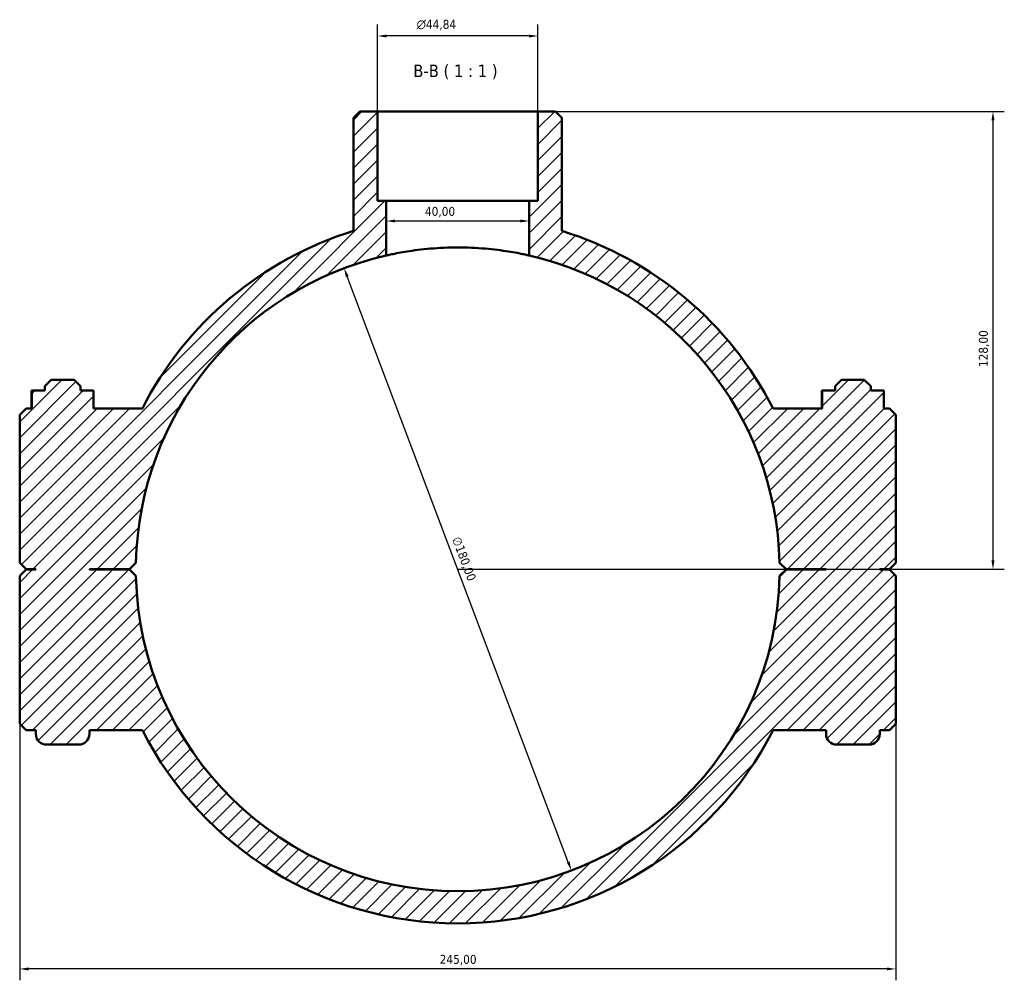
# Model space of a CAD drawing. Header units: millimetres. Extents: x 0 to 1126, y -44 to 1094.
# Tile 8 of 8: x 304 to 579, y 826 to 1094. Entities that reach past the tile are written whole.
import ezdxf

# ---------------------------------------------------------------- set-up
doc = ezdxf.new("R2010")
doc.units = ezdxf.units.MM
for name, color, linetype, lineweight in [('Dimension (ISO)', 7, 'Continuous', 25), ('Hatch (ISO)', 7, 'Continuous', 18), ('Symbol (ISO)', 7, 'Continuous', 25), ('Visible (ISO)', 7, 'Continuous', 50)]:
    doc.layers.add(name, color=color, linetype=linetype, lineweight=lineweight)
doc.styles.add('Label Text (ISO)', font='tahoma.ttf')
doc.styles.add('Note Text (ISO)', font='tahoma.ttf')
doc.dimstyles.new('Default (ISO)', dxfattribs={"dimtxt": 2.5, "dimasz": 2.5, "dimexe": 3.175, "dimexo": 0, "dimgap": 0.762, "dimtad": 1, "dimrnd": 1e-08, "dimzin": 0, "dimtxsty": 'Note Text (ISO)', "dimcen": 0.09, "dimdle": 10, "dimclrd": 256, "dimclre": 256, "dimclrt": 232, "dimazin": 0, "dimtfac": 1.40208, "dimtmove": 0, "dimatfit": 3, "dimfxl": 1, "dimtolj": 1, "dimtzin": 0, "dimlwd": -1, "dimlwe": -1, "dimarcsym": 0})

# ---------------------------------------------------------------- blocks, each defined once
blk = doc.blocks.new('*D11')
at = {"layer": 'Defpoints', "color": 0, "transparency": 16777216}
for p in [(394.75, 1024.99), (458.32, 856.58)]:
    blk.add_point(p, dxfattribs=at)
at = {"layer": 'Dimension (ISO)', "transparency": 16777216}
blk.add_line((457.43, 858.92), (395.63, 1022.65), dxfattribs=at)
blk.add_arc((426.53, 940.79), 90, 77.1604, 112.7017, dxfattribs=at)
for points in [[(396.02, 1022.79), (395.24, 1022.5), (394.75, 1024.99)], [(457.82, 859.07), (457.04, 858.78), (458.32, 856.58)]]:
    blk.add_solid(points, dxfattribs=at)
at = {"layer": 'Dimension (ISO)', "color": 232, "true_color": 0xca0064, "transparency": 16777216, "insert": (427.23, 950.2), "char_height": 2.5, "attachment_point": 1, "rotation": 290.6804, "style": 'Note Text (ISO)'}
blk.add_mtext('\\A1;∅180,00', dxfattribs=at)
blk = doc.blocks.new('*D12')
at = {"layer": 'Defpoints', "color": 0, "transparency": 16777216}
for p in [(448.95, 1068.79), (426.53, 940.79), (576.2, 940.79)]:
    blk.add_point(p, dxfattribs=at)
at = {"layer": 'Dimension (ISO)', "transparency": 16777216}
for p, q in [((448.95, 1068.79), (579.38, 1068.79)), ((576.2, 1066.29), (576.2, 943.29)), ((426.53, 940.79), (579.38, 940.79))]:
    blk.add_line(p, q, dxfattribs=at)
for points in [[(575.78, 1066.29), (576.62, 1066.29), (576.2, 1068.79)], [(575.78, 943.29), (576.62, 943.29), (576.2, 940.79)]]:
    blk.add_solid(points, dxfattribs=at)
at = {"layer": 'Dimension (ISO)', "color": 232, "true_color": 0xca0064, "transparency": 16777216, "insert": (572.26, 997.33), "char_height": 2.5, "attachment_point": 1, "rotation": 90, "style": 'Note Text (ISO)'}
blk.add_mtext('\\A1;128,00', dxfattribs=at)
blk = doc.blocks.new('*D13')
at = {"layer": 'Defpoints', "color": 0, "transparency": 16777216}
for p in [(304.03, 897.59), (549.03, 897.59), (304.03, 829.05)]:
    blk.add_point(p, dxfattribs=at)
at = {"layer": 'Dimension (ISO)', "transparency": 16777216}
for p, q in [((304.03, 897.59), (304.03, 825.87)), ((549.03, 897.59), (549.03, 825.87)), ((546.53, 829.05), (306.53, 829.05))]:
    blk.add_line(p, q, dxfattribs=at)
for points in [[(306.53, 829.46), (306.53, 828.63), (304.03, 829.05)], [(546.53, 829.46), (546.53, 828.63), (549.03, 829.05)]]:
    blk.add_solid(points, dxfattribs=at)
at = {"layer": 'Dimension (ISO)', "color": 232, "true_color": 0xca0064, "transparency": 16777216, "insert": (421.48, 832.98), "char_height": 2.5, "attachment_point": 1, "style": 'Note Text (ISO)'}
blk.add_mtext('\\A1;245,00', dxfattribs=at)
blk = doc.blocks.new('*D14')
at = {"layer": 'Defpoints', "color": 0, "transparency": 16777216}
for p in [(406.53, 1038.18), (406.53, 1038.18), (446.53, 1038.18)]:
    blk.add_point(p, dxfattribs=at)
at = {"layer": 'Dimension (ISO)', "transparency": 16777216}
blk.add_line((444.03, 1038.18), (409.03, 1038.18), dxfattribs=at)
for points in [[(409.03, 1038.6), (409.03, 1037.77), (406.53, 1038.18)], [(444.03, 1038.6), (444.03, 1037.77), (446.53, 1038.18)]]:
    blk.add_solid(points, dxfattribs=at)
at = {"layer": 'Dimension (ISO)', "color": 232, "true_color": 0xca0064, "transparency": 16777216, "insert": (417.36, 1042.12), "char_height": 2.5, "attachment_point": 1, "style": 'Note Text (ISO)'}
blk.add_mtext('\\A1;40,00', dxfattribs=at)
blk = doc.blocks.new('*D15')
at = {"layer": 'Defpoints', "color": 0, "transparency": 16777216}
for p in [(404.11, 1089.91), (404.11, 1068.79), (448.95, 1068.79)]:
    blk.add_point(p, dxfattribs=at)
at = {"layer": 'Dimension (ISO)', "transparency": 16777216}
for p, q in [((404.11, 1068.79), (404.11, 1093.08)), ((448.95, 1068.79), (448.95, 1093.08)), ((446.45, 1089.91), (406.61, 1089.91))]:
    blk.add_line(p, q, dxfattribs=at)
for points in [[(406.61, 1090.32), (406.61, 1089.49), (404.11, 1089.91)], [(446.45, 1090.32), (446.45, 1089.49), (448.95, 1089.91)]]:
    blk.add_solid(points, dxfattribs=at)
at = {"layer": 'Dimension (ISO)', "color": 232, "true_color": 0xca0064, "transparency": 16777216, "insert": (415.04, 1094.43), "char_height": 2.5, "attachment_point": 1, "style": 'Note Text (ISO)'}
blk.add_mtext('\\A1;\\fAIGDT|b0|i0;\\H2.5000;\\ln\\fTahoma|b0|i0;\\H2.5000;44,84', dxfattribs=at)

msp = doc.modelspace()

# ---------------------------------------------------------------- hatches: boundary and pattern name
at = {"layer": 'Hatch (ISO)'}
h = msp.add_hatch(dxfattribs=at)
h.set_pattern_fill('ANSI31', color=256, scale=25.4, style=0)
h.set_pattern_definition([(45, (0, 0), (-2.245064, 2.245064), [])])
edge = h.paths.add_edge_path()
edge.add_line((399.182, 1068.785), (397.382, 1066.985))
edge.add_line((397.382, 1066.985), (397.382, 1035.397))
edge.add_ellipse((426.531, 940.785), major_axis=(-29.149, 94.611), ratio=1, start_angle=0, end_angle=45.84054)
edge.add_line((338.35, 985.785), (324.665, 985.785))
edge.add_line((324.665, 985.785), (324.665, 990.785))
edge.add_line((324.665, 990.785), (321.031, 990.785))
edge.add_line((321.031, 990.785), (321.031, 991.985))
edge.add_line((321.031, 991.985), (319.231, 993.785))
edge.add_line((319.231, 993.785), (312.831, 993.785))
edge.add_line((312.831, 993.785), (311.031, 991.985))
edge.add_line((311.031, 991.985), (311.031, 990.785))
edge.add_line((311.031, 990.785), (307.398, 990.785))
edge.add_line((307.398, 990.785), (307.398, 985.785))
edge.add_line((307.398, 985.785), (305.831, 985.785))
edge.add_line((305.831, 985.785), (304.031, 983.985))
edge.add_line((304.031, 983.985), (304.031, 942.635))
edge.add_line((304.031, 942.635), (305.831, 940.835))
edge.add_line((305.831, 940.835), (308.531, 940.835))
edge.add_line((308.531, 940.835), (308.531, 940.735))
edge.add_line((308.531, 940.735), (305.831, 940.735))
edge.add_line((305.831, 940.735), (304.031, 938.935))
edge.add_line((304.031, 938.935), (304.031, 897.585))
edge.add_line((304.031, 897.585), (305.831, 895.785))
edge.add_line((305.831, 895.785), (308.531, 895.785))
edge.add_line((308.531, 895.785), (308.531, 894.785))
edge.add_ellipse((311.531, 894.785), major_axis=(-3, 0), ratio=1, start_angle=0, end_angle=90)
edge.add_line((311.531, 891.785), (320.531, 891.785))
edge.add_ellipse((320.531, 894.785), major_axis=(0, -3), ratio=1, start_angle=0, end_angle=90)
edge.add_line((323.531, 894.785), (323.531, 895.785))
edge.add_line((323.531, 895.785), (338.35, 895.785))
edge.add_ellipse((426.531, 940.785), major_axis=(-88.182, -45), ratio=1, start_angle=0, end_angle=125.92862)
edge.add_line((514.713, 895.785), (529.531, 895.785))
edge.add_line((529.531, 895.785), (529.531, 894.785))
edge.add_ellipse((532.531, 894.785), major_axis=(-3, 0), ratio=1, start_angle=0, end_angle=90)
edge.add_line((532.531, 891.785), (541.531, 891.785))
edge.add_ellipse((541.531, 894.785), major_axis=(0, -3), ratio=1, start_angle=0, end_angle=90)
edge.add_line((544.531, 894.785), (544.531, 895.785))
edge.add_line((544.531, 895.785), (547.231, 895.785))
edge.add_line((547.231, 895.785), (549.031, 897.585))
edge.add_line((549.031, 897.585), (549.031, 938.935))
edge.add_line((549.031, 938.935), (547.231, 940.735))
edge.add_line((547.231, 940.735), (544.531, 940.735))
edge.add_line((544.531, 940.735), (544.531, 940.835))
edge.add_line((544.531, 940.835), (547.231, 940.835))
edge.add_line((547.231, 940.835), (549.031, 942.635))
edge.add_line((549.031, 942.635), (549.031, 983.985))
edge.add_line((549.031, 983.985), (547.231, 985.785))
edge.add_line((547.231, 985.785), (545.665, 985.785))
edge.add_line((545.665, 985.785), (545.665, 990.785))
edge.add_line((545.665, 990.785), (542.031, 990.785))
edge.add_line((542.031, 990.785), (542.031, 991.985))
edge.add_line((542.031, 991.985), (540.231, 993.785))
edge.add_line((540.231, 993.785), (533.831, 993.785))
edge.add_line((533.831, 993.785), (532.031, 991.985))
edge.add_line((532.031, 991.985), (532.031, 990.785))
edge.add_line((532.031, 990.785), (528.398, 990.785))
edge.add_line((528.398, 990.785), (528.398, 985.785))
edge.add_line((528.398, 985.785), (514.713, 985.785))
edge.add_ellipse((426.531, 940.785), major_axis=(88.182, 45), ratio=1, start_angle=0, end_angle=45.84054)
edge.add_line((455.68, 1035.397), (455.68, 1066.985))
edge.add_line((455.68, 1066.985), (453.88, 1068.785))
edge.add_line((453.88, 1068.785), (448.954, 1068.785))
edge.add_line((448.954, 1068.785), (448.954, 1043.785))
edge.add_line((448.954, 1043.785), (446.531, 1043.785))
edge.add_line((446.531, 1043.785), (446.531, 1028.535))
edge.add_ellipse((426.531, 940.785), major_axis=(20, 87.75), ratio=1, start_angle=284.01735, end_angle=360, ccw=False)
edge.add_line((516.512, 942.635), (518.331, 940.835))
edge.add_line((518.331, 940.835), (529.531, 940.835))
edge.add_line((529.531, 940.835), (529.531, 940.735))
edge.add_line((529.531, 940.735), (518.331, 940.735))
edge.add_line((518.331, 940.735), (516.512, 938.935))
edge.add_ellipse((426.531, 940.785), major_axis=(89.981, -1.85), ratio=1, start_angle=182.35553, end_angle=360, ccw=False)
edge.add_line((336.55, 938.935), (334.731, 940.735))
edge.add_line((334.731, 940.735), (323.531, 940.735))
edge.add_line((323.531, 940.735), (323.531, 940.835))
edge.add_line((323.531, 940.835), (334.731, 940.835))
edge.add_line((334.731, 940.835), (336.55, 942.635))
edge.add_ellipse((426.531, 940.785), major_axis=(-89.981, 1.85), ratio=1, start_angle=284.01735, end_angle=360, ccw=False)
edge.add_line((406.531, 1028.535), (406.531, 1043.785))
edge.add_line((406.531, 1043.785), (404.109, 1043.785))
edge.add_line((404.109, 1043.785), (404.109, 1068.785))
edge.add_line((404.109, 1068.785), (399.182, 1068.785))

# ---------------------------------------------------------------- linework, layer by layer
at = {"layer": 'Visible (ISO)'}
for p, q in [((399.182, 1068.785), (397.382, 1066.985)), ((404.109, 1068.785), (399.182, 1068.785)), ((404.109, 1043.785), (404.109, 1068.785)), ((404.109, 1068.785), (448.954, 1068.785)), ((453.88, 1068.785), (448.954, 1068.785)), ((448.954, 1068.785), (448.954, 1043.785)), ((455.68, 1066.985), (453.88, 1068.785)), ((397.382, 1066.985), (397.382, 1035.397)), ((455.68, 1035.397), (455.68, 1066.985)), ((406.531, 1043.785), (404.109, 1043.785)), ((406.531, 1028.535), (406.531, 1043.785)), ((406.531, 1043.785), (446.531, 1043.785)), ((448.954, 1043.785), (446.531, 1043.785)), ((446.531, 1043.785), (446.531, 1028.535)), ((312.831, 993.785), (311.031, 991.985)), ((311.031, 991.985), (311.031, 990.785)), ((319.231, 993.785), (312.831, 993.785)), ((321.031, 991.985), (319.231, 993.785)), ((321.031, 990.785), (321.031, 991.985)), ((533.831, 993.785), (532.031, 991.985)), ((532.031, 991.985), (532.031, 990.785)), ((540.231, 993.785), (533.831, 993.785)), ((542.031, 991.985), (540.231, 993.785)), ((542.031, 990.785), (542.031, 991.985)), ((307.371, 990.785), (307.398, 990.785)), ((307.371, 985.785), (307.371, 990.785)), ((311.031, 990.785), (307.398, 990.785)), ((307.398, 990.785), (307.398, 985.785)), ((324.665, 990.785), (321.031, 990.785)), ((324.665, 985.785), (324.665, 990.785)), ((324.665, 990.785), (324.691, 990.785)), ((324.691, 985.785), (324.691, 990.785)), ((528.398, 990.785), (528.371, 990.785)), ((528.371, 985.785), (528.371, 990.785)), ((532.031, 990.785), (528.398, 990.785)), ((528.398, 990.785), (528.398, 985.785)), ((545.665, 990.785), (542.031, 990.785)), ((545.665, 985.785), (545.665, 990.785)), ((545.691, 990.785), (545.665, 990.785)), ((545.691, 985.785), (545.691, 990.785)), ((305.831, 985.785), (304.031, 983.985)), ((307.398, 985.785), (305.831, 985.785)), ((338.35, 985.785), (324.665, 985.785)), ((528.398, 985.785), (514.713, 985.785)), ((547.231, 985.785), (545.665, 985.785)), ((549.031, 983.985), (547.231, 985.785)), ((304.031, 983.985), (304.031, 942.635)), ((549.031, 942.635), (549.031, 983.985)), ((304.031, 942.635), (305.831, 940.835)), ((334.731, 940.835), (336.55, 942.635)), ((516.512, 942.635), (518.331, 940.835)), ((547.231, 940.835), (549.031, 942.635)), ((305.831, 940.735), (304.031, 938.935)), ((304.031, 938.935), (304.031, 897.585)), ((305.831, 940.835), (308.531, 940.835)), ((308.531, 940.735), (305.831, 940.735)), ((308.531, 940.835), (308.531, 940.735)), ((323.531, 940.735), (323.531, 940.835)), ((323.531, 940.835), (334.731, 940.835)), ((334.731, 940.735), (323.531, 940.735)), ((336.55, 938.935), (334.731, 940.735)), ((518.331, 940.735), (516.512, 938.935)), ((518.331, 940.835), (529.531, 940.835)), ((529.531, 940.735), (518.331, 940.735)), ((529.531, 940.835), (529.531, 940.735)), ((544.531, 940.735), (544.531, 940.835)), ((544.531, 940.835), (547.231, 940.835)), ((547.231, 940.735), (544.531, 940.735)), ((549.031, 938.935), (547.231, 940.735)), ((549.031, 897.585), (549.031, 938.935)), ((304.031, 897.585), (305.831, 895.785)), ((305.831, 895.785), (308.531, 895.785)), ((308.531, 895.785), (308.531, 894.785)), ((323.531, 894.785), (323.531, 895.785)), ((323.531, 895.785), (338.35, 895.785)), ((514.713, 895.785), (529.531, 895.785)), ((529.531, 895.785), (529.531, 894.785)), ((544.531, 894.785), (544.531, 895.785)), ((544.531, 895.785), (547.231, 895.785)), ((547.231, 895.785), (549.031, 897.585)), ((311.531, 891.785), (320.531, 891.785)), ((532.531, 891.785), (541.531, 891.785))]:
    msp.add_line(p, q, dxfattribs=at)
for centre, radius, start, end in [((426.531, 940.785), 99, 107.12377, 152.96431), ((426.531, 940.785), 99, 27.03569, 72.87623), ((426.531, 940.785), 90, 102.83959, 178.82223), ((426.531, 940.785), 90, 1.17777, 77.16041), ((426.531, 940.785), 90, 181.17777, 358.82223), ((426.531, 940.785), 99, 207.03569, 332.96431), ((311.531, 894.785), 3, 180, 270), ((320.531, 894.785), 3, 270, 0), ((532.531, 894.785), 3, 180, 270), ((541.531, 894.785), 3, 270, 0)]:
    msp.add_arc(centre, radius, start, end, dxfattribs=at)
msp.add_open_spline([(446.531, 1028.535), (446.531, 1028.535), (446.41, 1028.563), (445.902, 1028.676), (445.515, 1028.762), (444.493, 1028.976), (443.858, 1029.105), (442.39, 1029.38), (441.559, 1029.526), (439.788, 1029.808), (438.787, 1029.953), (436.607, 1030.226), (435.428, 1030.353), (432.965, 1030.563), (431.68, 1030.647), (429.093, 1030.758), (427.791, 1030.785), (425.271, 1030.785), (423.969, 1030.758), (421.382, 1030.647), (420.097, 1030.563), (417.635, 1030.353), (416.455, 1030.226), (414.275, 1029.953), (413.275, 1029.808), (411.504, 1029.526), (410.672, 1029.38), (409.205, 1029.105), (408.569, 1028.976), (407.548, 1028.762), (407.16, 1028.676), (406.652, 1028.563), (406.531, 1028.535), (406.531, 1028.535)], degree=3, knots=[0, 0, 0, 0, 0.3780649, 0.3780649, 0.7561298, 0.7561298, 1.1341946, 1.1341946, 1.5122595, 1.5122595, 1.8902918, 1.8902918, 2.2683241, 2.2683241, 2.6463564, 2.6463564, 3.0243887, 3.0243887, 3.402421, 3.402421, 3.7804533, 3.7804533, 4.1584856, 4.1584856, 4.5365178, 4.5365178, 4.9145827, 4.9145827, 5.2926476, 5.2926476, 5.6707125, 5.6707125, 6.0487774, 6.0487774, 6.0487774, 6.0487774], dxfattribs=at)

# ---------------------------------------------------------------- texts
at = {"layer": 'Symbol (ISO)', "insert": (414.092, 1077.785), "char_height": 3.5, "attachment_point": 7, "style": 'Label Text (ISO)'}
msp.add_mtext('B-B ( 1 : 1 )', dxfattribs=at)

# ---------------------------------------------------------------- dimensions: what is measured, and where the dimension line sits
at = {"layer": 'Dimension (ISO)'}
dim = msp.add_linear_dim(base=(404.108718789, 1089.906945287), p1=(448.953718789, 1068.78514304), p2=(404.108718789, 1068.78514304), angle=180, text='\\fAIGDT|b0|i0;\\H2.5000;\\ln\\fTahoma|b0|i0;\\H2.5000;<>', dimstyle='Default (ISO)', override={"dimdec": 2, "dimtp": 0, "dimtm": 0, "dimtdec": 2, "dimtofl": 0, "dimatfit": 1}, dxfattribs=at)
dim.commit()
dim.dimension.update_dxf_attribs({"geometry": '*D15', "text_midpoint": (420.625718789, 1089.906945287), "dimtype": 160})
for base, p1, p2, angle, override, picture, middle in [((576.202, 940.785), (448.954, 1068.785), (426.531, 940.785), 90, {"dimdec": 2, "dimtp": 0, "dimtm": 0, "dimtdec": 2, "dimtofl": 0, "dimatfit": 1}, '*D12', (576.202, 1002.285)), ((406.531, 1038.182), (446.531, 1038.182), (406.531, 1038.182), 180, {"dimdec": 2, "dimse1": 1, "dimse2": 1, "dimtp": 0, "dimtm": 0, "dimtdec": 2, "dimtofl": 0, "dimatfit": 1}, '*D14', (421.531, 1038.182))]:
    dim = msp.add_linear_dim(base=base, p1=p1, p2=p2, angle=angle, dimstyle='Default (ISO)', override=override, dxfattribs=at)
    dim.commit()
    dim.dimension.update_dxf_attribs({"geometry": picture, "text_midpoint": middle, "dimtype": 160})
dim = msp.add_diameter_dim_2p(p1=(458.315, 856.584), p2=(394.747, 1024.986), dimstyle='Default (ISO)', override={"dimdec": 2, "dimlfac": 1, "dimtp": 0, "dimtm": 0, "dimtdec": 2, "dimatfit": 2}, dxfattribs=at)
dim.commit()
dim.dimension.update_dxf_attribs({"geometry": '*D11', "text_midpoint": (425.777, 942.782), "dimtype": 163})
dim = msp.add_linear_dim(base=(304.031, 829.045), p1=(549.031, 897.585), p2=(304.031, 897.585), dimstyle='Default (ISO)', override={"dimdec": 2, "dimtp": 0, "dimtm": 0, "dimtdec": 2, "dimtofl": 0, "dimatfit": 1}, dxfattribs=at)
dim.commit()
dim.dimension.update_dxf_attribs({"geometry": '*D13', "text_midpoint": (426.531, 829.045), "dimtype": 160})

doc.saveas('drawing.dxf')
